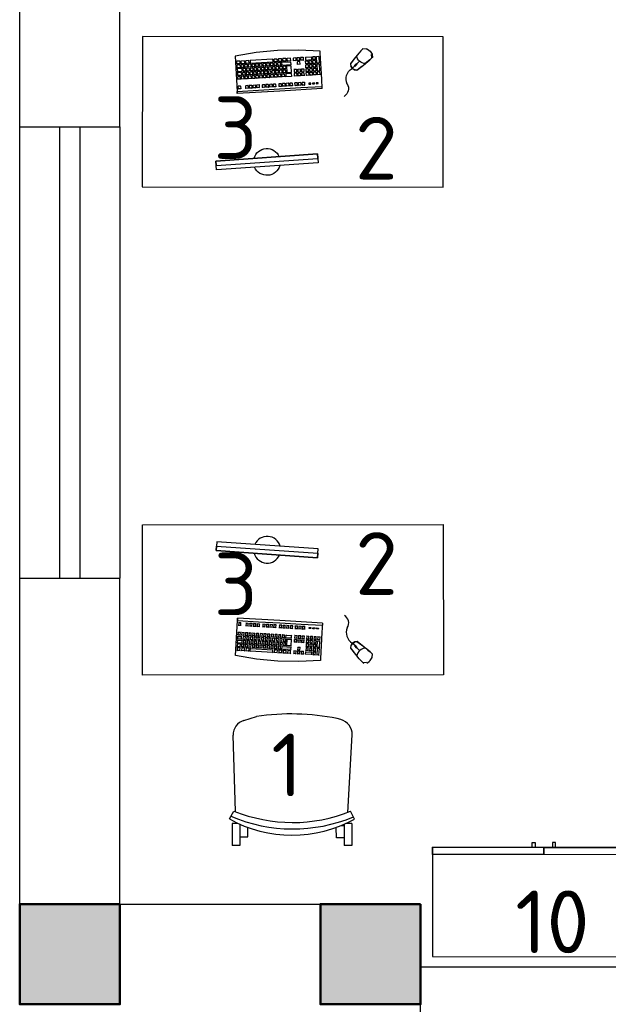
# Model space of a CAD drawing. Header units: millimetres. Extents: x 151654 to 877351, y 70322 to 154322.
# Tile 36 of 173: x 247072 to 249421, y 111138 to 115065. Entities that reach past the tile are written whole.
import ezdxf

# ---------------------------------------------------------------- set-up
doc = ezdxf.new("R2010")
doc.units = ezdxf.units.MM
doc.layers.add('kolonn', color=7, linetype='Continuous')
doc.layers.add('технологич.о', color=152, linetype='Continuous', lineweight=30)
doc.styles.add('GOST', font='isocpeur.ttf')

# ---------------------------------------------------------------- blocks, each defined once
blk = doc.blocks.new('ghsdd')
at = {"ltscale": 50, "true_color": 0x757575}
h = blk.add_hatch(color=8, dxfattribs=at)
h.paths.add_polyline_path([(0, 200), (-200, 200), (-200, 0), (0, 0)])
h.paths.add_polyline_path([(200, 0), (200, 200), (0, 200), (0, 0)])
h.paths.add_polyline_path([(0, 0), (-200, 0), (-200, -200), (0, -200)])
h.paths.add_polyline_path([(0, 0), (0, -200), (200, -200), (200, 0)])
at = {"lineweight": 50, "ltscale": 50}
blk.add_lwpolyline([(200, 200), (200, -200), (-200, -200), (-200, 200), (200, 200)], dxfattribs=at)
blk = doc.blocks.new('клавиатура')
at = {"layer": 'технологич.о', "ltscale": 2}
for p, q in [((-819747.7, 168021.3), (-819733.3, 168105.6)), ((-819733.3, 168105.6), (-819592.6, 168097.4)), ((-819713.5, 168080.8), (-819714.7, 168081.9)), ((-819714.5, 168085.6), (-819713.1, 168087)), ((-819714.1, 168069.2), (-819713.5, 168080.8)), ((-819712.4, 168098.6), (-819713.7, 168099.7)), ((-819702.9, 168080.2), (-819713.5, 168080.8)), ((-819713.1, 168087), (-819712.4, 168098.6)), ((-819713.1, 168087), (-819702.6, 168086.4)), ((-819701.9, 168098), (-819712.4, 168098.6)), ((-819703.6, 168068.6), (-819702.9, 168080.2)), ((-819702.9, 168080.2), (-819701.9, 168080.9)), ((-819702.6, 168086.4), (-819701.9, 168098)), ((-819702.6, 168086.4), (-819701.7, 168085.3)), ((-819701.9, 168098), (-819700.9, 168098.7)), ((-819698.2, 168081.2), (-819699.3, 168082.2)), ((-819699, 168085.1), (-819697.8, 168086)), ((-819698.8, 168072.2), (-819698.2, 168081.2)), ((-819697.1, 168097.7), (-819698.3, 168098.8)), ((-819687.7, 168080.6), (-819698.2, 168081.2)), ((-819697.8, 168086), (-819697.1, 168097.7)), ((-819697.8, 168086), (-819687.3, 168085.4)), ((-819686.6, 168097.1), (-819697.1, 168097.7)), ((-819688.2, 168071.6), (-819687.7, 168080.6)), ((-819687.7, 168080.6), (-819686.8, 168081.2)), ((-819687.3, 168085.4), (-819686.6, 168097.1)), ((-819687.3, 168085.4), (-819686.5, 168084.7)), ((-819686.6, 168097.1), (-819685.7, 168097.7)), ((-819684.5, 168077.9), (-819683.4, 168078.8)), ((-819682.4, 168096.8), (-819683.4, 168097.8)), ((-819683.4, 168078.8), (-819682.4, 168096.8)), ((-819683.4, 168078.8), (-819672.9, 168078.2)), ((-819682.4, 168096.8), (-819671.9, 168096.2)), ((-819671.9, 168096.2), (-819672.9, 168078.2)), ((-819672.9, 168078.2), (-819672.3, 168077.5)), ((-819671.9, 168096.2), (-819671.1, 168096.8)), ((-819668.9, 168080.2), (-819667.9, 168081.1)), ((-819667.9, 168075), (-819668.8, 168075.8)), ((-819667.1, 168095.9), (-819668, 168096.8)), ((-819667.9, 168081.1), (-819667.1, 168095.9)), ((-819667.9, 168081.1), (-819657.4, 168080.5)), ((-819667.1, 168095.9), (-819656.6, 168095.3)), ((-819656.6, 168095.3), (-819657.4, 168080.5)), ((-819657.4, 168080.5), (-819656.8, 168079.9)), ((-819656.6, 168095.3), (-819655.8, 168095.8)), ((-819652, 168080.5), (-819652.9, 168081.3)), ((-819652.7, 168085.2), (-819651.7, 168086)), ((-819652.5, 168071.5), (-819652, 168080.5)), ((-819651.1, 168095), (-819652.1, 168095.9)), ((-819641.5, 168079.9), (-819652, 168080.5)), ((-819651.7, 168086), (-819651.1, 168095)), ((-819651.7, 168086), (-819641.1, 168085.4)), ((-819640.6, 168094.4), (-819651.1, 168095)), ((-819642, 168070.9), (-819641.5, 168079.9)), ((-819641.5, 168079.9), (-819640.8, 168080.4)), ((-819641.1, 168085.4), (-819640.6, 168094.4)), ((-819641.1, 168085.4), (-819640.5, 168084.8)), ((-819640.6, 168094.4), (-819639.9, 168094.9)), ((-819614.5, 168083.2), (-819613.7, 168083.8)), ((-819613.1, 168092.8), (-819613.9, 168093.5)), ((-819613.7, 168083.8), (-819613.1, 168092.8)), ((-819613.7, 168083.8), (-819603.1, 168083.2)), ((-819602.6, 168092.2), (-819613.1, 168092.8)), ((-819603.1, 168083.2), (-819602.6, 168092.2)), ((-819603.1, 168083.2), (-819602.3, 168082.4)), ((-819602.6, 168092.2), (-819601.7, 168092.8)), ((-819592.6, 168097.4), (-819598, 168012.6)), ((-819593.9, 167927.3), (-819584.1, 168096.9)), ((-819584.1, 168096.9), (-819592.6, 168097.4)), ((-819591.9, 168097.4), (-819584.1, 168096.9)), ((-819720.7, 167956.1), (-819715.5, 168046)), ((-819715.5, 168046), (-819716.6, 168047.1)), ((-819716.4, 168050.3), (-819715.2, 168051.6)), ((-819714.5, 168063.2), (-819715.6, 168064.3)), ((-819715.5, 168046), (-819705, 168045.4)), ((-819715.4, 168067.9), (-819714.1, 168069.2)), ((-819715.2, 168051.6), (-819714.5, 168063.2)), ((-819715.2, 168051.6), (-819704.6, 168051)), ((-819704, 168062.6), (-819714.5, 168063.2)), ((-819714.1, 168069.2), (-819703.6, 168068.6)), ((-819705, 168045.4), (-819710.2, 167955.5)), ((-819705, 168045.4), (-819704.1, 168046)), ((-819704.6, 168051), (-819704, 168062.6)), ((-819704.6, 168051), (-819703.9, 168050)), ((-819704, 168062.6), (-819703, 168063.2)), ((-819703.6, 168068.6), (-819702.8, 168067.6)), ((-819700.8, 168037.3), (-819701.7, 168038.2)), ((-819701.5, 168042.2), (-819700.5, 168043.1)), ((-819701.3, 168028.3), (-819700.8, 168037.3)), ((-819699.9, 168052), (-819700.9, 168052.9)), ((-819690.3, 168036.7), (-819700.8, 168037.3)), ((-819700.7, 168056.8), (-819699.6, 168057.6)), ((-819700.5, 168043.1), (-819699.9, 168052)), ((-819700.5, 168043.1), (-819689.9, 168042.5)), ((-819699.1, 168066.6), (-819700.1, 168067.5)), ((-819699.9, 168071.3), (-819698.8, 168072.2)), ((-819689.4, 168051.4), (-819699.9, 168052)), ((-819699.6, 168057.6), (-819699.1, 168066.6)), ((-819699.6, 168057.6), (-819689.1, 168057)), ((-819688.6, 168066), (-819699.1, 168066.6)), ((-819698.8, 168072.2), (-819688.2, 168071.6)), ((-819690.8, 168027.7), (-819690.3, 168036.7)), ((-819690.3, 168036.7), (-819689.5, 168037.2)), ((-819689.9, 168042.5), (-819689.4, 168051.4)), ((-819689.9, 168042.5), (-819689.3, 168041.8)), ((-819689.4, 168051.4), (-819688.7, 168051.9)), ((-819689.1, 168057), (-819688.6, 168066)), ((-819689.1, 168057), (-819688.4, 168056.4)), ((-819688.6, 168066), (-819687.8, 168066.5)), ((-819688.2, 168071.6), (-819687.5, 168070.9)), ((-819685, 168044), (-819685.9, 168044.8)), ((-819685.7, 168048.8), (-819684.7, 168049.6)), ((-819685.5, 168035), (-819685, 168044)), ((-819684.2, 168058.5), (-819685.1, 168059.3)), ((-819674.5, 168043.3), (-819685, 168044)), ((-819684.9, 168063.3), (-819683.9, 168064.2)), ((-819684.7, 168049.6), (-819684.2, 168058.5)), ((-819684.7, 168049.6), (-819674.2, 168048.9)), ((-819683.3, 168073.1), (-819684.3, 168074)), ((-819673.7, 168057.9), (-819684.2, 168058.5)), ((-819683.9, 168064.2), (-819683.3, 168073.1)), ((-819683.9, 168064.2), (-819673.3, 168063.6)), ((-819672.8, 168072.5), (-819683.3, 168073.1)), ((-819675, 168034.4), (-819674.5, 168043.3)), ((-819674.5, 168043.3), (-819673.8, 168043.8)), ((-819674.2, 168048.9), (-819673.7, 168057.9)), ((-819674.2, 168048.9), (-819673.6, 168048.4)), ((-819673.7, 168057.9), (-819673, 168058.4)), ((-819673.3, 168063.6), (-819672.8, 168072.5)), ((-819673.3, 168063.6), (-819672.7, 168062.9)), ((-819672.8, 168072.5), (-819672.1, 168073)), ((-819671, 168036.1), (-819670.1, 168036.8)), ((-819669.5, 168045.8), (-819670.4, 168046.6)), ((-819670.2, 168050.7), (-819669.2, 168051.4)), ((-819670.1, 168036.8), (-819669.5, 168045.8)), ((-819670.1, 168036.8), (-819659.5, 168036.2)), ((-819668.7, 168060.4), (-819669.5, 168061.2)), ((-819659, 168045.2), (-819669.5, 168045.8)), ((-819669.4, 168065.2), (-819668.4, 168066)), ((-819669.2, 168051.4), (-819668.7, 168060.4)), ((-819669.2, 168051.4), (-819658.7, 168050.8)), ((-819658.2, 168059.8), (-819668.7, 168060.4)), ((-819668.4, 168066), (-819667.9, 168075)), ((-819668.4, 168066), (-819657.8, 168065.4)), ((-819657.3, 168074.4), (-819667.9, 168075)), ((-819659.5, 168036.2), (-819659, 168045.2)), ((-819659.5, 168036.2), (-819659, 168035.7)), ((-819659, 168045.2), (-819658.4, 168045.6)), ((-819658.7, 168050.8), (-819658.2, 168059.8)), ((-819658.7, 168050.8), (-819658.1, 168050.2)), ((-819658.2, 168059.8), (-819657.5, 168060.2)), ((-819657.8, 168065.4), (-819657.3, 168074.4)), ((-819657.8, 168065.4), (-819657.3, 168064.8)), ((-819657.3, 168074.4), (-819656.6, 168074.9)), ((-819654.5, 168036.8), (-819655.4, 168037.7)), ((-819655.2, 168041.6), (-819654.2, 168042.4)), ((-819655, 168027.9), (-819654.5, 168036.8)), ((-819653.7, 168051.4), (-819654.6, 168052.2)), ((-819644, 168036.2), (-819654.5, 168036.8)), ((-819654.3, 168056.2), (-819653.3, 168057)), ((-819654.2, 168042.4), (-819653.7, 168051.4)), ((-819654.2, 168042.4), (-819643.7, 168041.8)), ((-819652.8, 168065.9), (-819653.7, 168066.8)), ((-819643.1, 168050.8), (-819653.7, 168051.4)), ((-819653.5, 168070.7), (-819652.5, 168071.5)), ((-819653.3, 168057), (-819652.8, 168065.9)), ((-819653.3, 168057), (-819642.8, 168056.3)), ((-819642.3, 168065.3), (-819652.8, 168065.9)), ((-819652.5, 168071.5), (-819642, 168070.9)), ((-819644.5, 168027.3), (-819644, 168036.2)), ((-819644, 168036.2), (-819643.3, 168036.7)), ((-819643.7, 168041.8), (-819643.1, 168050.8)), ((-819643.7, 168041.8), (-819643.1, 168041.2)), ((-819643.1, 168050.8), (-819642.4, 168051.3)), ((-819642.8, 168056.3), (-819642.3, 168065.3)), ((-819642.8, 168056.3), (-819642.2, 168055.7)), ((-819642.3, 168065.3), (-819641.6, 168065.8)), ((-819642, 168070.9), (-819641.4, 168070.3)), ((-819617.1, 168038.4), (-819616.2, 168039.1)), ((-819615.7, 168048.1), (-819616.5, 168048.8)), ((-819616.2, 168053.6), (-819615.4, 168054.3)), ((-819616.2, 168039.1), (-819615.7, 168048.1)), ((-819616.2, 168039.1), (-819605.7, 168038.5)), ((-819605.2, 168047.5), (-819615.7, 168048.1)), ((-819614.8, 168063.2), (-819615.6, 168064)), ((-819615.4, 168054.3), (-819614.8, 168063.2)), ((-819615.4, 168054.3), (-819604.8, 168053.7)), ((-819604.3, 168062.6), (-819614.8, 168063.2)), ((-819605.7, 168038.5), (-819605.2, 168047.5)), ((-819605.7, 168038.5), (-819604.9, 168037.7)), ((-819605.2, 168047.5), (-819604.3, 168048.1)), ((-819604.8, 168053.7), (-819604.3, 168062.6)), ((-819604.8, 168053.7), (-819604.1, 168052.9)), ((-819604.3, 168062.6), (-819603.4, 168063.3)), ((-819756.1, 167936.7), (-819747.7, 168021.3)), ((-819704, 167998.1), (-819703, 167998.9)), ((-819702.5, 168007.8), (-819703.4, 168008.7)), ((-819703.2, 168012.6), (-819702.2, 168013.4)), ((-819703, 167998.9), (-819702.5, 168007.8)), ((-819703, 167998.9), (-819692.5, 167998.2)), ((-819701.7, 168022.4), (-819702.6, 168023.3)), ((-819692, 168007.2), (-819702.5, 168007.8)), ((-819702.3, 168027.5), (-819701.3, 168028.3)), ((-819702.2, 168013.4), (-819701.7, 168022.4)), ((-819702.2, 168013.4), (-819691.6, 168012.8)), ((-819691.1, 168021.8), (-819701.7, 168022.4)), ((-819701.3, 168028.3), (-819690.8, 168027.7)), ((-819692.5, 167998.2), (-819692, 168007.2)), ((-819692.5, 167998.2), (-819691.9, 167997.6)), ((-819692, 168007.2), (-819691.2, 168007.7)), ((-819691.6, 168012.8), (-819691.1, 168021.8)), ((-819691.6, 168012.8), (-819691, 168012.2)), ((-819691.1, 168021.8), (-819690.4, 168022.3)), ((-819690.8, 168027.7), (-819690.1, 168027.1)), ((-819687.6, 167999.8), (-819688.4, 168000.6)), ((-819688.2, 168004.6), (-819687.3, 168005.3)), ((-819688.1, 167990.8), (-819687.6, 167999.8)), ((-819686.7, 168014.3), (-819687.6, 168015.1)), ((-819677.1, 167999.1), (-819687.6, 167999.8)), ((-819687.4, 168019.5), (-819686.4, 168020.3)), ((-819687.3, 168005.3), (-819686.7, 168014.3)), ((-819687.3, 168005.3), (-819676.7, 168004.7)), ((-819685.9, 168029.2), (-819686.8, 168030)), ((-819676.2, 168013.7), (-819686.7, 168014.3)), ((-819686.5, 168034.2), (-819685.5, 168035)), ((-819686.4, 168020.3), (-819685.9, 168029.2)), ((-819686.4, 168020.3), (-819675.9, 168019.6)), ((-819675.4, 168028.6), (-819685.9, 168029.2)), ((-819685.5, 168035), (-819675, 168034.4)), ((-819677.6, 167990.2), (-819677.1, 167999.1)), ((-819677.1, 167999.1), (-819676.4, 167999.6)), ((-819676.7, 168004.7), (-819676.2, 168013.7)), ((-819676.7, 168004.7), (-819676.2, 168004.2)), ((-819676.2, 168013.7), (-819675.6, 168014.2)), ((-819675.9, 168019.6), (-819675.4, 168028.6)), ((-819675.9, 168019.6), (-819675.3, 168019.1)), ((-819675.4, 168028.6), (-819674.7, 168029.1)), ((-819675, 168034.4), (-819674.4, 168033.8)), ((-819672.1, 168001.6), (-819672.9, 168002.4)), ((-819672.7, 168006.5), (-819671.8, 168007.2)), ((-819672.6, 167992.6), (-819672.1, 168001.6)), ((-819671.3, 168016.2), (-819672.1, 168017)), ((-819661.6, 168001), (-819672.1, 168001.6)), ((-819671.9, 168021.4), (-819670.9, 168022.1)), ((-819671.8, 168007.2), (-819671.3, 168016.2)), ((-819671.8, 168007.2), (-819661.3, 168006.6)), ((-819660.7, 168015.6), (-819671.3, 168016.2)), ((-819670.4, 168031.1), (-819671.2, 168031.9)), ((-819670.9, 168022.1), (-819670.4, 168031.1)), ((-819670.9, 168022.1), (-819660.4, 168021.5)), ((-819659.9, 168030.5), (-819670.4, 168031.1)), ((-819662.1, 167992), (-819661.6, 168001)), ((-819661.6, 168001), (-819661, 168001.4)), ((-819661.3, 168006.6), (-819660.7, 168015.6)), ((-819661.3, 168006.6), (-819660.7, 168006)), ((-819660.7, 168015.6), (-819660.1, 168016)), ((-819660.4, 168021.5), (-819659.9, 168030.5)), ((-819660.4, 168021.5), (-819659.8, 168020.9)), ((-819659.9, 168030.5), (-819659.2, 168030.9)), ((-819657.7, 167997.5), (-819656.7, 167998.3)), ((-819656.2, 168007.2), (-819657.1, 168008.1)), ((-819656.9, 168012.5), (-819655.9, 168013.3)), ((-819656.7, 167998.3), (-819656.2, 168007.2)), ((-819656.7, 167998.3), (-819646.2, 167997.6)), ((-819655.4, 168022.3), (-819656.3, 168023.1)), ((-819645.7, 168006.6), (-819656.2, 168007.2)), ((-819656, 168027.1), (-819655, 168027.9)), ((-819655.9, 168013.3), (-819655.4, 168022.3)), ((-819655.9, 168013.3), (-819645.3, 168012.7)), ((-819644.8, 168021.7), (-819655.4, 168022.3)), ((-819655, 168027.9), (-819644.5, 168027.3)), ((-819646.2, 167997.6), (-819645.7, 168006.6)), ((-819646.2, 167997.6), (-819645.6, 167997.1)), ((-819645.7, 168006.6), (-819645, 168007.1)), ((-819645.3, 168012.7), (-819644.8, 168021.7)), ((-819645.3, 168012.7), (-819644.8, 168012.1)), ((-819644.8, 168021.7), (-819644.1, 168022.2)), ((-819644.5, 168027.3), (-819643.9, 168026.6)), ((-819618.7, 167996.3), (-819619.5, 167997)), ((-819618.8, 168008.7), (-819618, 168009.4)), ((-819617.4, 168018.4), (-819618.2, 168019.1)), ((-819618, 168023.7), (-819617.1, 168024.3)), ((-819618, 168009.4), (-819617.4, 168018.4)), ((-819618, 168009.4), (-819607.4, 168008.8)), ((-819616.6, 168033.3), (-819617.4, 168034)), ((-819606.9, 168017.8), (-819617.4, 168018.4)), ((-819617.1, 168024.3), (-819616.6, 168033.3)), ((-819617.1, 168024.3), (-819606.6, 168023.7)), ((-819606.1, 168032.7), (-819616.6, 168033.3)), ((-819607.4, 168008.8), (-819606.9, 168017.8)), ((-819607.4, 168008.8), (-819606.7, 168008)), ((-819606.9, 168017.8), (-819606, 168018.4)), ((-819606.6, 168023.7), (-819606.1, 168032.7)), ((-819606.6, 168023.7), (-819605.8, 168022.9)), ((-819606.1, 168032.7), (-819605.1, 168033.3)), ((-819598, 168012.6), (-819602.5, 167927.8)), ((-819705, 167964.2), (-819705.9, 167965)), ((-819705.7, 167969), (-819704.7, 167969.8)), ((-819705.5, 167955.2), (-819705, 167964.2)), ((-819704.2, 167978.7), (-819705.1, 167979.6)), ((-819694.5, 167963.6), (-819705, 167964.2)), ((-819704.9, 167983.5), (-819703.9, 167984.3)), ((-819704.7, 167969.8), (-819704.2, 167978.7)), ((-819704.7, 167969.8), (-819694.2, 167969.2)), ((-819703.3, 167993.3), (-819704.3, 167994.1)), ((-819693.7, 167978.1), (-819704.2, 167978.7)), ((-819703.9, 167984.3), (-819703.3, 167993.3)), ((-819703.9, 167984.3), (-819693.3, 167983.7)), ((-819692.8, 167992.7), (-819703.3, 167993.3)), ((-819695, 167954.6), (-819694.5, 167963.6)), ((-819694.5, 167963.6), (-819693.8, 167964)), ((-819694.2, 167969.2), (-819693.7, 167978.1)), ((-819694.2, 167969.2), (-819693.6, 167968.6)), ((-819693.7, 167978.1), (-819693, 167978.6)), ((-819693.3, 167983.7), (-819692.8, 167992.7)), ((-819693.3, 167983.7), (-819692.7, 167983.1)), ((-819692.8, 167992.7), (-819692.1, 167993.1)), ((-819690.7, 167961), (-819689.8, 167961.7)), ((-819689.3, 167970.7), (-819690.1, 167971.4)), ((-819689.9, 167975.5), (-819689, 167976.2)), ((-819689.8, 167961.7), (-819689.3, 167970.7)), ((-819689.8, 167961.7), (-819679.3, 167961.1)), ((-819688.4, 167985.2), (-819689.3, 167986)), ((-819678.7, 167970.1), (-819689.3, 167970.7)), ((-819689, 167990), (-819688.1, 167990.8)), ((-819689, 167976.2), (-819688.4, 167985.2)), ((-819689, 167976.2), (-819678.4, 167975.6)), ((-819677.9, 167984.6), (-819688.4, 167985.2)), ((-819688.1, 167990.8), (-819677.6, 167990.2)), ((-819679.3, 167961.1), (-819678.7, 167970.1)), ((-819679.3, 167961.1), (-819678.7, 167960.5)), ((-819678.7, 167970.1), (-819678.1, 167970.5)), ((-819678.4, 167975.6), (-819677.9, 167984.6)), ((-819678.4, 167975.6), (-819677.9, 167975.1)), ((-819677.9, 167984.6), (-819677.3, 167985)), ((-819677.6, 167990.2), (-819677, 167989.6)), ((-819674.6, 167958), (-819675.4, 167958.7)), ((-819675.2, 167962.8), (-819674.3, 167963.6)), ((-819675.2, 167949), (-819674.6, 167958)), ((-819673.8, 167972.5), (-819674.6, 167973.3)), ((-819664.1, 167957.3), (-819674.6, 167958)), ((-819674.4, 167977.4), (-819673.5, 167978.1)), ((-819674.3, 167963.6), (-819673.8, 167972.5)), ((-819674.3, 167963.6), (-819663.8, 167962.9)), ((-819672.9, 167987), (-819673.8, 167987.8)), ((-819663.3, 167971.9), (-819673.8, 167972.5)), ((-819673.5, 167991.9), (-819672.6, 167992.6)), ((-819673.5, 167978.1), (-819672.9, 167987)), ((-819673.5, 167978.1), (-819662.9, 167977.5)), ((-819662.4, 167986.4), (-819672.9, 167987)), ((-819672.6, 167992.6), (-819662.1, 167992)), ((-819664.1, 167957.3), (-819663.5, 167957.8)), ((-819663.8, 167962.9), (-819663.3, 167971.9)), ((-819663.8, 167962.9), (-819663.3, 167962.4)), ((-819663.3, 167971.9), (-819662.7, 167972.3)), ((-819662.9, 167977.5), (-819662.4, 167986.4)), ((-819662.9, 167977.5), (-819662.4, 167976.9)), ((-819662.4, 167986.4), (-819661.8, 167986.9)), ((-819662.1, 167992), (-819661.6, 167991.5)), ((-819658.8, 167962.6), (-819659.7, 167963.5)), ((-819659.4, 167967.9), (-819658.5, 167968.7)), ((-819659.3, 167953.7), (-819658.8, 167962.6)), ((-819657.9, 167977.7), (-819658.8, 167978.5)), ((-819648.3, 167962), (-819658.8, 167962.6)), ((-819658.6, 167983), (-819657.6, 167983.8)), ((-819658.5, 167968.7), (-819657.9, 167977.7)), ((-819658.5, 167968.7), (-819647.9, 167968.1)), ((-819657.1, 167992.7), (-819657.9, 167993.5)), ((-819647.4, 167977), (-819657.9, 167977.7)), ((-819657.6, 167983.8), (-819657.1, 167992.7)), ((-819657.6, 167983.8), (-819647.1, 167983.1)), ((-819646.5, 167992.1), (-819657.1, 167992.7)), ((-819648.8, 167953.1), (-819648.3, 167962)), ((-819648.3, 167962), (-819647.6, 167962.5)), ((-819647.9, 167968.1), (-819647.4, 167977)), ((-819647.9, 167968.1), (-819647.4, 167967.5)), ((-819647.4, 167977), (-819646.7, 167977.5)), ((-819647.1, 167983.1), (-819646.5, 167992.1)), ((-819647.1, 167983.1), (-819646.5, 167982.6)), ((-819646.5, 167992.1), (-819645.9, 167992.6)), ((-819621.8, 167957.7), (-819620.9, 167958.3)), ((-819620.4, 167967.3), (-819621.2, 167968)), ((-819620.9, 167972.2), (-819620.1, 167972.9)), ((-819620.9, 167958.3), (-819620.4, 167967.3)), ((-819620.9, 167958.3), (-819610.4, 167957.7)), ((-819609.9, 167966.7), (-819620.4, 167967.3)), ((-819619.6, 167981.8), (-819620.3, 167982.6)), ((-819620.1, 167986.6), (-819619.2, 167987.3)), ((-819620.1, 167972.9), (-819619.6, 167981.8)), ((-819620.1, 167972.9), (-819609.6, 167972.2)), ((-819609, 167981.2), (-819619.6, 167981.8)), ((-819619.2, 167987.3), (-819618.7, 167996.3)), ((-819619.2, 167987.3), (-819608.7, 167986.7)), ((-819608.2, 167995.7), (-819618.7, 167996.3)), ((-819610.4, 167957.7), (-819609.9, 167966.7)), ((-819610.4, 167957.7), (-819609.6, 167956.9)), ((-819609.9, 167966.7), (-819609, 167967.3)), ((-819609.6, 167972.2), (-819609, 167981.2)), ((-819609.6, 167972.2), (-819608.8, 167971.5)), ((-819609, 167981.2), (-819608.1, 167981.8)), ((-819608.7, 167986.7), (-819608.2, 167995.7)), ((-819608.7, 167986.7), (-819607.9, 167985.9)), ((-819608.2, 167995.7), (-819607.3, 167996.3)), ((-819757.4, 167851.6), (-819756.1, 167936.7)), ((-819723.9, 167919.5), (-819722.8, 167920.7)), ((-819722.1, 167932.3), (-819723.1, 167933.2)), ((-819722.8, 167937.4), (-819721.7, 167938.5)), ((-819722.8, 167920.7), (-819722.1, 167932.3)), ((-819722.8, 167920.7), (-819712.2, 167920.1)), ((-819721, 167950.1), (-819722.1, 167951)), ((-819711.6, 167931.6), (-819722.1, 167932.3)), ((-819721.8, 167954.9), (-819720.7, 167956.1)), ((-819721.7, 167938.5), (-819721, 167950.1)), ((-819721.7, 167938.5), (-819711.2, 167937.9)), ((-819710.5, 167949.5), (-819721, 167950.1)), ((-819720.7, 167956.1), (-819710.2, 167955.5)), ((-819712.2, 167920.1), (-819711.6, 167931.6)), ((-819712.2, 167920.1), (-819711.5, 167919.2)), ((-819711.6, 167931.6), (-819710.7, 167932.2)), ((-819711.2, 167937.9), (-819710.5, 167949.5)), ((-819711.2, 167937.9), (-819710.5, 167937)), ((-819710.5, 167949.5), (-819709.7, 167950.1)), ((-819710.2, 167955.5), (-819709.5, 167954.6)), ((-819709.7, 167884), (-819707.6, 167919.8)), ((-819707.6, 167919.8), (-819708.5, 167920.7)), ((-819708.2, 167924.8), (-819707.3, 167925.6)), ((-819706.7, 167934.6), (-819707.6, 167935.4)), ((-819707.6, 167919.8), (-819697.1, 167919.2)), ((-819707.4, 167939.6), (-819706.4, 167940.3)), ((-819707.3, 167925.6), (-819706.7, 167934.6)), ((-819707.3, 167925.6), (-819696.7, 167925)), ((-819705.9, 167949.3), (-819706.8, 167950.1)), ((-819696.2, 167934), (-819706.7, 167934.6)), ((-819706.5, 167954.4), (-819705.5, 167955.2)), ((-819706.4, 167940.3), (-819705.9, 167949.3)), ((-819706.4, 167940.3), (-819695.9, 167939.7)), ((-819695.4, 167948.7), (-819705.9, 167949.3)), ((-819705.5, 167955.2), (-819695, 167954.6)), ((-819697.1, 167919.2), (-819699.2, 167883.4)), ((-819697.1, 167919.2), (-819696.4, 167919.7)), ((-819696.7, 167925), (-819696.2, 167934)), ((-819696.7, 167925), (-819696.1, 167924.4)), ((-819696.2, 167934), (-819695.5, 167934.4)), ((-819695.9, 167939.7), (-819695.4, 167948.7)), ((-819695.9, 167939.7), (-819695.3, 167939.1)), ((-819695.4, 167948.7), (-819694.7, 167949.2)), ((-819695, 167954.6), (-819694.4, 167954)), ((-819691.8, 167927.2), (-819692.6, 167928)), ((-819692.4, 167931.5), (-819691.5, 167932.3)), ((-819692.3, 167918.2), (-819691.8, 167927.2)), ((-819691, 167941.2), (-819691.8, 167942)), ((-819681.3, 167926.6), (-819691.8, 167927.2)), ((-819691.6, 167946.4), (-819690.6, 167947.1)), ((-819691.5, 167932.3), (-819691, 167941.2)), ((-819691.5, 167932.3), (-819681, 167931.7)), ((-819680.5, 167940.6), (-819691, 167941.2)), ((-819690.1, 167956.1), (-819690.9, 167956.9)), ((-819690.6, 167947.1), (-819690.1, 167956.1)), ((-819690.6, 167947.1), (-819680.1, 167946.5)), ((-819679.6, 167955.5), (-819690.1, 167956.1)), ((-819681.8, 167917.6), (-819681.3, 167926.6)), ((-819681.3, 167926.6), (-819680.6, 167927)), ((-819681, 167931.7), (-819680.5, 167940.6)), ((-819681, 167931.7), (-819680.4, 167931.1)), ((-819680.5, 167940.6), (-819679.8, 167941.1)), ((-819680.1, 167946.5), (-819679.6, 167955.5)), ((-819680.1, 167946.5), (-819679.6, 167946)), ((-819679.6, 167955.5), (-819679, 167955.9)), ((-819677.8, 167918.7), (-819676.9, 167919.4)), ((-819676.3, 167928.4), (-819677.2, 167929.1)), ((-819676.9, 167933.4), (-819676, 167934.1)), ((-819676.9, 167919.4), (-819676.3, 167928.4)), ((-819676.9, 167919.4), (-819666.3, 167918.8)), ((-819675.5, 167943.1), (-819676.3, 167943.9)), ((-819665.8, 167927.7), (-819676.3, 167928.4)), ((-819676.1, 167948.3), (-819675.2, 167949)), ((-819676, 167934.1), (-819675.5, 167943.1)), ((-819676, 167934.1), (-819665.5, 167933.5)), ((-819665, 167942.5), (-819675.5, 167943.1)), ((-819675.2, 167949), (-819664.6, 167948.4)), ((-819666.3, 167918.8), (-819665.8, 167927.7)), ((-819666.3, 167918.8), (-819665.8, 167918.2)), ((-819665.8, 167927.7), (-819665.2, 167928.2)), ((-819665.5, 167933.5), (-819665, 167942.5)), ((-819665.5, 167933.5), (-819665, 167933)), ((-819665, 167942.5), (-819664.4, 167942.9)), ((-819664.6, 167948.4), (-819664.1, 167957.3)), ((-819664.6, 167948.4), (-819664.1, 167947.8)), ((-819661.4, 167918.5), (-819662.3, 167919.4)), ((-819662, 167923.3), (-819661, 167924.1)), ((-819661.9, 167909.6), (-819661.4, 167918.5)), ((-819660.5, 167933.1), (-819661.4, 167933.9)), ((-819650.8, 167917.9), (-819661.4, 167918.5)), ((-819661.2, 167938), (-819660.2, 167938.8)), ((-819661, 167924.1), (-819660.5, 167933.1)), ((-819661, 167924.1), (-819650.5, 167923.5)), ((-819659.7, 167947.8), (-819660.5, 167948.6)), ((-819650, 167932.5), (-819660.5, 167933.1)), ((-819660.3, 167952.9), (-819659.3, 167953.7)), ((-819660.2, 167938.8), (-819659.7, 167947.8)), ((-819660.2, 167938.8), (-819649.7, 167938.2)), ((-819649.1, 167947.1), (-819659.7, 167947.8)), ((-819659.3, 167953.7), (-819648.8, 167953.1)), ((-819650.8, 167917.9), (-819650.2, 167918.4)), ((-819650.5, 167923.5), (-819650, 167932.5)), ((-819650.5, 167923.5), (-819649.9, 167922.9)), ((-819650, 167932.5), (-819649.3, 167932.9)), ((-819649.7, 167938.2), (-819649.1, 167947.1)), ((-819649.7, 167938.2), (-819649.1, 167937.6)), ((-819649.1, 167947.1), (-819648.5, 167947.6)), ((-819648.8, 167953.1), (-819648.2, 167952.5)), ((-819623.9, 167920.5), (-819623.1, 167921.2)), ((-819622.6, 167930.2), (-819623.3, 167930.9)), ((-819623.1, 167921.2), (-819622.6, 167930.2)), ((-819623.1, 167921.2), (-819612.5, 167920.6)), ((-819622.6, 167943), (-819621.8, 167943.7)), ((-819612, 167929.6), (-819622.6, 167930.2)), ((-819621.3, 167952.7), (-819622, 167953.4)), ((-819621.8, 167943.7), (-819621.3, 167952.7)), ((-819621.8, 167943.7), (-819611.2, 167943.1)), ((-819610.7, 167952.1), (-819621.3, 167952.7)), ((-819612.5, 167920.6), (-819612, 167929.6)), ((-819612.5, 167920.6), (-819611.8, 167919.8)), ((-819612, 167929.6), (-819611.1, 167930.2)), ((-819611.2, 167943.1), (-819610.7, 167952.1)), ((-819611.2, 167943.1), (-819610.5, 167942.3)), ((-819610.7, 167952.1), (-819609.8, 167952.7)), ((-819602.5, 167927.8), (-819607.8, 167843)), ((-819603.7, 167757.6), (-819593.9, 167927.3)), ((-819726, 167884.4), (-819724.8, 167885.6)), ((-819724.1, 167897.2), (-819725.2, 167898.2)), ((-819724.9, 167902), (-819723.8, 167903.1)), ((-819724.8, 167885.6), (-819724.1, 167897.2)), ((-819724.8, 167885.6), (-819714.3, 167885)), ((-819723.1, 167914.7), (-819724.1, 167915.7)), ((-819713.6, 167896.6), (-819724.1, 167897.2)), ((-819723.8, 167903.1), (-819723.1, 167914.7)), ((-819723.8, 167903.1), (-819713.2, 167902.5)), ((-819712.6, 167914.1), (-819723.1, 167914.7)), ((-819714.3, 167885), (-819713.6, 167896.6)), ((-819714.3, 167885), (-819713.5, 167884.1)), ((-819713.6, 167896.6), (-819712.7, 167897.2)), ((-819713.2, 167902.5), (-819712.6, 167914.1)), ((-819713.2, 167902.5), (-819712.5, 167901.6)), ((-819712.6, 167914.1), (-819711.7, 167914.7)), ((-819710.7, 167883.3), (-819709.7, 167884)), ((-819709.7, 167884), (-819699.2, 167883.4)), ((-819699.2, 167883.4), (-819698.5, 167882.8)), ((-819696, 167882.3), (-819694.8, 167883.2)), ((-819694, 167900.1), (-819694.9, 167901.1)), ((-819694.8, 167883.2), (-819694, 167900.1)), ((-819694.8, 167883.2), (-819668.5, 167881.6)), ((-819694.3, 167903.5), (-819693.3, 167904.3)), ((-819694, 167900.1), (-819667.5, 167898.6)), ((-819692.8, 167913.3), (-819693.7, 167914.1)), ((-819693.3, 167904.3), (-819692.8, 167913.3)), ((-819693.3, 167904.3), (-819682.8, 167903.7)), ((-819693.2, 167917.5), (-819692.3, 167918.2)), ((-819682.3, 167912.7), (-819692.8, 167913.3)), ((-819692.3, 167918.2), (-819681.8, 167917.6)), ((-819682.8, 167903.7), (-819682.3, 167912.7)), ((-819682.8, 167903.7), (-819682.2, 167903.1)), ((-819682.3, 167912.7), (-819681.6, 167913.2)), ((-819681.8, 167917.6), (-819681.2, 167917)), ((-819678.7, 167903.8), (-819677.7, 167904.5)), ((-819677.2, 167913.5), (-819678, 167914.3)), ((-819677.7, 167904.5), (-819677.2, 167913.5)), ((-819677.7, 167904.5), (-819667.2, 167903.9)), ((-819666.7, 167912.9), (-819677.2, 167913.5)), ((-819667.5, 167898.6), (-819668.5, 167881.6)), ((-819668.5, 167881.6), (-819668.1, 167881.3)), ((-819667.5, 167898.6), (-819667, 167898.9)), ((-819667.2, 167903.9), (-819666.7, 167912.9)), ((-819667.2, 167903.9), (-819666.7, 167903.4)), ((-819666.7, 167912.9), (-819666.1, 167913.3)), ((-819664.5, 167880.8), (-819663.5, 167881.4)), ((-819663.5, 167881.4), (-819662.2, 167903.7)), ((-819663.5, 167881.4), (-819653, 167880.8)), ((-819662.2, 167903.7), (-819663.1, 167904.5)), ((-819662.9, 167908.8), (-819661.9, 167909.6)), ((-819662.2, 167903.7), (-819651.7, 167903)), ((-819661.9, 167909.6), (-819651.4, 167909)), ((-819651.7, 167903), (-819653, 167880.8)), ((-819653, 167880.8), (-819652.4, 167880.3)), ((-819651.7, 167903), (-819651, 167903.5)), ((-819651.4, 167909), (-819650.8, 167917.9)), ((-819651.4, 167909), (-819650.8, 167908.4)), ((-819625.1, 167886.2), (-819625.9, 167886.9)), ((-819625.6, 167891.4), (-819624.8, 167892.1)), ((-819625.6, 167877.2), (-819625.1, 167886.2)), ((-819614.6, 167885.6), (-819625.1, 167886.2)), ((-819624.2, 167901.1), (-819625, 167901.8)), ((-819624.8, 167906.1), (-819623.9, 167906.8)), ((-819624.8, 167892.1), (-819624.2, 167901.1)), ((-819624.8, 167892.1), (-819614.2, 167891.5)), ((-819623.4, 167915.7), (-819624.2, 167916.5)), ((-819613.7, 167900.5), (-819624.2, 167901.1)), ((-819623.9, 167906.8), (-819623.4, 167915.7)), ((-819623.9, 167906.8), (-819613.4, 167906.1)), ((-819612.9, 167915.1), (-819623.4, 167915.7)), ((-819615.1, 167876.6), (-819614.6, 167885.6)), ((-819614.6, 167885.6), (-819613.7, 167886.2)), ((-819614.2, 167891.5), (-819613.7, 167900.5)), ((-819614.2, 167891.5), (-819613.5, 167890.7)), ((-819613.7, 167900.5), (-819612.8, 167901.1)), ((-819613.4, 167906.1), (-819612.9, 167915.1)), ((-819613.4, 167906.1), (-819612.6, 167905.4)), ((-819612.9, 167915.1), (-819612, 167915.7)), ((-819753, 167766.3), (-819757.4, 167851.6)), ((-819727.2, 167843.2), (-819728.3, 167844.2)), ((-819728, 167848.1), (-819726.9, 167849)), ((-819727.8, 167834.2), (-819727.2, 167843.2)), ((-819726.4, 167857.9), (-819727.4, 167858.9)), ((-819727.2, 167862.7), (-819726.1, 167863.6)), ((-819716.7, 167842.6), (-819727.2, 167843.2)), ((-819726.9, 167849), (-819726.4, 167857.9)), ((-819726.9, 167849), (-819716.4, 167848.4)), ((-819725.5, 167872.6), (-819726.6, 167873.5)), ((-819715.9, 167857.3), (-819726.4, 167857.9)), ((-819726.1, 167863.6), (-819725.5, 167872.6)), ((-819726.1, 167863.6), (-819715.5, 167863)), ((-819715, 167871.9), (-819725.5, 167872.6)), ((-819717.2, 167833.6), (-819716.7, 167842.6)), ((-819716.7, 167842.6), (-819715.9, 167843.2)), ((-819716.4, 167848.4), (-819715.9, 167857.3)), ((-819716.4, 167848.4), (-819715.7, 167847.6)), ((-819715.9, 167857.3), (-819715, 167857.9)), ((-819715.5, 167863), (-819715, 167871.9)), ((-819715.5, 167863), (-819714.8, 167862.3)), ((-819715, 167871.9), (-819714.2, 167872.5)), ((-819712.6, 167847.3), (-819711.6, 167848.1)), ((-819711.1, 167857.1), (-819712, 167857.9)), ((-819711.6, 167848.1), (-819711.1, 167857.1)), ((-819711.6, 167848.1), (-819701.1, 167847.5)), ((-819700.5, 167856.4), (-819711.1, 167857.1)), ((-819701.1, 167847.5), (-819700.5, 167856.4)), ((-819701.1, 167847.5), (-819700.4, 167846.8)), ((-819700.5, 167856.4), (-819699.8, 167857)), ((-819681.3, 167840.5), (-819682, 167841.2)), ((-819681.8, 167831.6), (-819681.3, 167840.5)), ((-819681.7, 167845.7), (-819680.9, 167846.3)), ((-819681.3, 167840.5), (-819670.7, 167839.9)), ((-819680.4, 167855.3), (-819681.1, 167855.9)), ((-819680.9, 167846.3), (-819680.4, 167855.3)), ((-819680.9, 167846.3), (-819670.4, 167845.7)), ((-819680.8, 167860.3), (-819680.1, 167860.9)), ((-819680.4, 167855.3), (-819669.9, 167854.7)), ((-819679.6, 167869.9), (-819680.2, 167870.5)), ((-819680.1, 167860.9), (-819679.6, 167869.9)), ((-819680.1, 167860.9), (-819669.6, 167860.3)), ((-819679.6, 167869.9), (-819669, 167869.3)), ((-819670.7, 167839.9), (-819671.3, 167830.9)), ((-819670.7, 167839.9), (-819670.3, 167840.2)), ((-819669.9, 167854.7), (-819670.4, 167845.7)), ((-819670.4, 167845.7), (-819670, 167845.3)), ((-819669.9, 167854.7), (-819669.4, 167855)), ((-819669, 167869.3), (-819669.6, 167860.3)), ((-819669.6, 167860.3), (-819669.2, 167859.9)), ((-819669, 167869.3), (-819668.6, 167869.6)), ((-819665.9, 167839.6), (-819666.9, 167840.5)), ((-819666.6, 167844.6), (-819665.6, 167845.4)), ((-819665.1, 167854.4), (-819666, 167855.2)), ((-819665.7, 167859.2), (-819664.8, 167860)), ((-819665.6, 167845.4), (-819665.1, 167854.4)), ((-819665.6, 167845.4), (-819655.1, 167844.8)), ((-819664.2, 167869), (-819665.1, 167869.8)), ((-819654.6, 167853.8), (-819665.1, 167854.4)), ((-819664.8, 167860), (-819664.2, 167869)), ((-819664.8, 167860), (-819654.2, 167859.4)), ((-819653.7, 167868.4), (-819664.2, 167869)), ((-819655.1, 167844.8), (-819654.6, 167853.8)), ((-819655.1, 167844.8), (-819654.5, 167844.2)), ((-819654.6, 167853.8), (-819653.9, 167854.3)), ((-819654.2, 167859.4), (-819653.7, 167868.4)), ((-819654.2, 167859.4), (-819653.6, 167858.8)), ((-819653.7, 167868.4), (-819653, 167868.9)), ((-819628.5, 167842.5), (-819627.6, 167843.2)), ((-819627.1, 167852.2), (-819627.9, 167852.9)), ((-819627.6, 167857.1), (-819626.7, 167857.8)), ((-819627.6, 167843.2), (-819627.1, 167852.2)), ((-819627.6, 167843.2), (-819617.1, 167842.6)), ((-819616.6, 167851.6), (-819627.1, 167852.2)), ((-819626.2, 167866.8), (-819627, 167867.5)), ((-819626.7, 167857.8), (-819626.2, 167866.8)), ((-819626.7, 167857.8), (-819616.2, 167857.2)), ((-819626.5, 167876.5), (-819625.6, 167877.2)), ((-819615.7, 167866.2), (-819626.2, 167866.8)), ((-819625.6, 167877.2), (-819615.1, 167876.6)), ((-819617.1, 167842.6), (-819616.6, 167851.6)), ((-819617.1, 167842.6), (-819616.3, 167841.8)), ((-819616.6, 167851.6), (-819615.6, 167852.2)), ((-819616.2, 167857.2), (-819615.7, 167866.2)), ((-819616.2, 167857.2), (-819615.4, 167856.4)), ((-819615.7, 167866.2), (-819614.8, 167866.8)), ((-819615.1, 167876.6), (-819614.3, 167875.8)), ((-819607.8, 167843), (-819612.3, 167758.1)), ((-819731, 167800), (-819729.7, 167800.9)), ((-819729.7, 167800.9), (-819728.3, 167825)), ((-819729.7, 167800.9), (-819719.2, 167800.3)), ((-819728.3, 167825), (-819729.4, 167826)), ((-819728.9, 167833.3), (-819727.8, 167834.2)), ((-819728.3, 167825), (-819717.8, 167824.3)), ((-819727.8, 167834.2), (-819717.2, 167833.6)), ((-819717.8, 167824.3), (-819719.2, 167800.3)), ((-819717.8, 167824.3), (-819716.8, 167825)), ((-819717.2, 167833.6), (-819716.5, 167832.9)), ((-819715.6, 167799.5), (-819714.3, 167800.5)), ((-819713.8, 167809.5), (-819714.9, 167810.5)), ((-819714.7, 167814.1), (-819713.5, 167815.1)), ((-819714.3, 167800.5), (-819713.8, 167809.5)), ((-819714.3, 167800.5), (-819703.8, 167799.9)), ((-819713, 167824.1), (-819714, 167825.1)), ((-819703.3, 167808.8), (-819713.8, 167809.5)), ((-819713.5, 167815.1), (-819713, 167824.1)), ((-819713.5, 167815.1), (-819703, 167814.5)), ((-819702.5, 167823.5), (-819713, 167824.1)), ((-819703.8, 167799.9), (-819703.3, 167808.8)), ((-819703.3, 167808.8), (-819702.4, 167809.5)), ((-819703, 167814.5), (-819702.5, 167823.5)), ((-819703, 167814.5), (-819702.2, 167813.7)), ((-819702.5, 167823.5), (-819701.6, 167824.1)), ((-819698.5, 167808.6), (-819699.5, 167809.5)), ((-819699.3, 167813.3), (-819698.2, 167814.2)), ((-819699, 167799.6), (-819698.5, 167808.6)), ((-819697.6, 167823.2), (-819698.6, 167824.1)), ((-819688, 167808), (-819698.5, 167808.6)), ((-819698.2, 167814.2), (-819697.6, 167823.2)), ((-819698.2, 167814.2), (-819687.6, 167813.6)), ((-819687.1, 167822.6), (-819697.6, 167823.2)), ((-819688.5, 167799), (-819688, 167808)), ((-819688, 167808), (-819687.2, 167808.5)), ((-819687.6, 167813.6), (-819687.1, 167822.6)), ((-819687.6, 167813.6), (-819687, 167812.9)), ((-819687.1, 167822.6), (-819686.3, 167823.1)), ((-819683.2, 167807.7), (-819684.1, 167808.5)), ((-819683.9, 167812.5), (-819682.8, 167813.3)), ((-819683.7, 167798.7), (-819683.2, 167807.7)), ((-819682.3, 167822.3), (-819683.2, 167823.1)), ((-819672.6, 167807.1), (-819683.2, 167807.7)), ((-819682.8, 167813.3), (-819682.3, 167822.3)), ((-819682.8, 167813.3), (-819672.3, 167812.7)), ((-819682.6, 167830.9), (-819681.8, 167831.6)), ((-819671.8, 167821.7), (-819682.3, 167822.3)), ((-819681.8, 167831.6), (-819671.3, 167830.9)), ((-819673.2, 167798.1), (-819672.6, 167807.1)), ((-819672.6, 167807.1), (-819671.9, 167807.6)), ((-819672.3, 167812.7), (-819671.8, 167821.7)), ((-819672.3, 167812.7), (-819671.7, 167812.1)), ((-819671.8, 167821.7), (-819671.1, 167822.2)), ((-819671.3, 167830.9), (-819670.8, 167830.5)), ((-819667.8, 167806.8), (-819668.8, 167807.7)), ((-819668.6, 167811.6), (-819667.5, 167812.4)), ((-819668.4, 167797.8), (-819667.8, 167806.8)), ((-819667, 167821.4), (-819668, 167822.3)), ((-819657.3, 167806.2), (-819667.8, 167806.8)), ((-819667.5, 167829.8), (-819666.5, 167830.7)), ((-819667.5, 167812.4), (-819667, 167821.4)), ((-819667.5, 167812.4), (-819657, 167811.8)), ((-819656.5, 167820.8), (-819667, 167821.4)), ((-819666.5, 167830.7), (-819665.9, 167839.6)), ((-819666.5, 167830.7), (-819655.9, 167830.1)), ((-819655.4, 167839), (-819665.9, 167839.6)), ((-819657.8, 167797.2), (-819657.3, 167806.2)), ((-819657.3, 167806.2), (-819656.6, 167806.7)), ((-819657, 167811.8), (-819656.5, 167820.8)), ((-819657, 167811.8), (-819656.4, 167811.2)), ((-819656.5, 167820.8), (-819655.7, 167821.3)), ((-819655.9, 167830.1), (-819655.4, 167839)), ((-819655.9, 167830.1), (-819655.3, 167829.4)), ((-819655.4, 167839), (-819654.7, 167839.5)), ((-819629.3, 167827.9), (-819628.4, 167828.6)), ((-819627.9, 167837.5), (-819628.7, 167838.3)), ((-819628.4, 167828.6), (-819627.9, 167837.5)), ((-819628.4, 167828.6), (-819617.9, 167828)), ((-819617.4, 167836.9), (-819627.9, 167837.5)), ((-819625.7, 167803.8), (-819625.3, 167811.1)), ((-819622, 167803.6), (-819625.7, 167803.8)), ((-819625.3, 167811.1), (-819621.5, 167810.9)), ((-819621.5, 167810.9), (-819622, 167803.6)), ((-819617.9, 167828), (-819617.4, 167836.9)), ((-819617.9, 167828), (-819617.1, 167827.2)), ((-819617.4, 167836.9), (-819616.5, 167837.6)), ((-819744.6, 167765.8), (-819753, 167766.3)), ((-819641.7, 167759.8), (-819744.6, 167765.8)), ((-819733, 167770.5), (-819731.4, 167771.8)), ((-819730.9, 167780.7), (-819732.3, 167782.1)), ((-819731.9, 167785.5), (-819730.5, 167786.6)), ((-819731.4, 167771.8), (-819730.9, 167780.7)), ((-819731.4, 167771.8), (-819705.7, 167770.3)), ((-819730, 167795.6), (-819731.2, 167796.7)), ((-819705.2, 167779.2), (-819730.9, 167780.7)), ((-819730.5, 167786.6), (-819730, 167795.6)), ((-819730.5, 167786.6), (-819720, 167786)), ((-819719.5, 167795), (-819730, 167795.6)), ((-819720, 167786), (-819719.5, 167795)), ((-819720, 167786), (-819719.1, 167785.1)), ((-819719.5, 167795), (-819718.4, 167795.7)), ((-819719.2, 167800.3), (-819718.3, 167799.5)), ((-819716.5, 167784.7), (-819715.2, 167785.7)), ((-819714.7, 167794.7), (-819715.8, 167795.8)), ((-819715.2, 167785.7), (-819714.7, 167794.7)), ((-819715.2, 167785.7), (-819704.7, 167785.1)), ((-819704.2, 167794.1), (-819714.7, 167794.7)), ((-819705.7, 167770.3), (-819705.2, 167779.2)), ((-819705.7, 167770.3), (-819705, 167769.5)), ((-819705.2, 167779.2), (-819704.3, 167779.8)), ((-819704.7, 167785.1), (-819704.2, 167794.1)), ((-819704.7, 167785.1), (-819703.9, 167784.3)), ((-819704.2, 167794.1), (-819703.2, 167794.8)), ((-819703.8, 167799.9), (-819703, 167799.1)), ((-819702.1, 167768.9), (-819700.7, 167770)), ((-819700.2, 167778.9), (-819701.4, 167780.1)), ((-819701, 167783.9), (-819699.9, 167784.8)), ((-819700.7, 167770), (-819700.2, 167778.9)), ((-819700.7, 167770), (-819675, 167768.5)), ((-819699.4, 167793.8), (-819700.4, 167794.8)), ((-819700.2, 167798.7), (-819699, 167799.6)), ((-819700.2, 167778.9), (-819674.5, 167777.4)), ((-819699.9, 167784.8), (-819699.4, 167793.8)), ((-819699.9, 167784.8), (-819689.3, 167784.2)), ((-819688.8, 167793.2), (-819699.4, 167793.8)), ((-819699, 167799.6), (-819688.5, 167799)), ((-819689.3, 167784.2), (-819688.8, 167793.2)), ((-819689.3, 167784.2), (-819688.6, 167783.5)), ((-819688.8, 167793.2), (-819688, 167793.8)), ((-819688.5, 167799), (-819687.8, 167798.3)), ((-819685.6, 167783.1), (-819684.5, 167784)), ((-819684, 167792.9), (-819685, 167793.8)), ((-819684.7, 167797.9), (-819683.7, 167798.7)), ((-819684.5, 167784), (-819684, 167792.9)), ((-819684.5, 167784), (-819674, 167783.3)), ((-819673.5, 167792.3), (-819684, 167792.9)), ((-819683.7, 167798.7), (-819673.2, 167798.1)), ((-819674.5, 167777.4), (-819675, 167768.5)), ((-819675, 167768.5), (-819674.6, 167768)), ((-819674.5, 167777.4), (-819674.1, 167777.8)), ((-819674, 167783.3), (-819673.5, 167792.3)), ((-819674, 167783.3), (-819673.4, 167782.7)), ((-819673.5, 167792.3), (-819672.8, 167792.8)), ((-819673.2, 167798.1), (-819672.6, 167797.5)), ((-819671.2, 167767.3), (-819670.1, 167768.2)), ((-819669.6, 167777.2), (-819670.5, 167778.1)), ((-819670.3, 167782.2), (-819669.2, 167783.1)), ((-819670.1, 167768.2), (-819669.6, 167777.2)), ((-819670.1, 167768.2), (-819659.6, 167767.6)), ((-819668.7, 167792), (-819669.7, 167792.9)), ((-819659, 167776.6), (-819669.6, 167777.2)), ((-819669.4, 167797), (-819668.4, 167797.8)), ((-819669.2, 167783.1), (-819668.7, 167792)), ((-819669.2, 167783.1), (-819658.7, 167782.5)), ((-819658.2, 167791.4), (-819668.7, 167792)), ((-819668.4, 167797.8), (-819657.8, 167797.2)), ((-819659.6, 167767.6), (-819659, 167776.6)), ((-819659.6, 167767.6), (-819658.9, 167766.9)), ((-819659, 167776.6), (-819658.3, 167777.1)), ((-819658.7, 167782.5), (-819658.2, 167791.4)), ((-819658.7, 167782.5), (-819658.1, 167781.8)), ((-819658.2, 167791.4), (-819657.4, 167791.9)), ((-819657.8, 167797.2), (-819657.2, 167796.6)), ((-819627.4, 167774.5), (-819627, 167781.7)), ((-819623.7, 167774.3), (-819627.4, 167774.5)), ((-819627, 167781.7), (-819623.3, 167781.5)), ((-819626.6, 167789), (-819626.1, 167796.2)), ((-819622.8, 167788.8), (-819626.6, 167789)), ((-819626.1, 167796.2), (-819622.4, 167796)), ((-819623.3, 167781.5), (-819623.7, 167774.3)), ((-819622.4, 167796), (-819622.8, 167788.8)), ((-819603.7, 167757.6), (-819641.7, 167759.8))]:
    blk.add_line(p, q, dxfattribs=at)
blk = doc.blocks.new('мышка')
at = {"layer": 'технологич.о', "ltscale": 2}
for p, q in [((-819729.8, 167624.6), (-819703.5, 167645.1)), ((-819729.8, 167624.6), (-819702.4, 167644.5)), ((-819703.5, 167645.1), (-819693, 167643.8)), ((-819702.4, 167644.5), (-819693.6, 167643.3)), ((-819692.8, 167644.1), (-819694.8, 167644)), ((-819694.8, 167644), (-819692.8, 167644)), ((-819694.8, 167644), (-819692.9, 167643.9)), ((-819683.5, 167639), (-819692.8, 167644.1)), ((-819755.1, 167604.1), (-819746.5, 167611.1)), ((-819746.5, 167611.1), (-819729.8, 167624.6)), ((-819713.6, 167609.7), (-819702.7, 167620.2)), ((-819677.8, 167620.4), (-819697.6, 167592.6)), ((-819693.9, 167628.9), (-819683.5, 167639)), ((-819693.6, 167643.3), (-819685.4, 167637)), ((-819692.7, 167599.4), (-819677.2, 167619)), ((-819685.4, 167637), (-819679.1, 167628.9)), ((-819678.3, 167629.7), (-819683.5, 167639)), ((-819679.1, 167628.9), (-819677.8, 167620.4)), ((-819677.2, 167619), (-819678.7, 167629.3)), ((-819678.5, 167629.4), (-819678.4, 167626.8)), ((-819678.4, 167626.7), (-819678.3, 167629.7)), ((-819678.4, 167626.7), (-819678.3, 167629.7)), ((-819678.4, 167629.6), (-819678.4, 167626.8)), ((-819763, 167596), (-819764.7, 167594.4)), ((-819763.3, 167580.7), (-819757.4, 167572.2)), ((-819763, 167596), (-819755.1, 167604.1)), ((-819761.5, 167582.5), (-819763, 167596)), ((-819757.4, 167572.2), (-819753.4, 167567.1)), ((-819753.4, 167567.1), (-819741.4, 167559)), ((-819718.1, 167567.4), (-819726.1, 167559.3)), ((-819718.1, 167567.4), (-819703.4, 167585.9)), ((-819711.7, 167576.5), (-819718.1, 167567.4)), ((-819697.6, 167592.6), (-819711.7, 167576.5)), ((-819741.4, 167559), (-819727.7, 167557.7)), ((-819726.1, 167559.3), (-819739.6, 167560.8)), ((-819727.7, 167557.7), (-819726.1, 167559.3))]:
    blk.add_line(p, q, dxfattribs=at)
blk.add_lwpolyline([(-819704, 167621.6), (-819701.6, 167619), (-819692.4, 167627.3), (-819694.8, 167629.9)], close=True, dxfattribs=at)
for centre, radius, start, end in [((-819641.9, 167614.8), 48.1, 65.8484, 149.818), ((-819603.3, 167688.2), 35.1, 237.3081, 329.7333), ((-819739.4, 167584.6), 36, 2.1523, 83.1992)]:
    blk.add_arc(centre, radius, start, end, dxfattribs=at)
blk = doc.blocks.new('монитор')
at = {"layer": 'технологич.о', "ltscale": 2}
for points in [[(-819343, 167776.8), (-819308, 167774.3), (-819279.3, 168179.5), (-819314.3, 168182)], [(-819314.3, 168182), (-819296.8, 168180.7), (-819325.5, 167775.5), (-819343, 167776.8)]]:
    blk.add_lwpolyline(points, close=True, dxfattribs=at)
for start, end in [(105.1069, 246.7874), (285.1069, 66.7874)]:
    blk.add_arc((-819311.1, 167978.1), 53.5, start, end, dxfattribs=at)
blk = doc.blocks.new('superkomfortchair 2')
at = {"layer": 'технологич.о', "linetype": 'Continuous'}
for p, q in [((-239.2, -32.01), (-239.2, 55.695)), ((-239.2, 55.695), (-208, 55.695)), ((-208, -28.902), (-208, 55.695)), ((208, -28.451), (208, 55.695)), ((208, 55.695), (239.2, 55.695)), ((239.2, -32.01), (239.2, 55.695)), ((-208, 25.149), (-176.8, 25.149)), ((-176.8, 25.149), (-176.8, -16.449)), ((208, 20.149), (176.8, 20.149)), ((176.8, 20.149), (176.8, -17.679)), ((-239.2, -32.01), (-214.95656, -32.01)), ((-208, -23.451), (-195.0676, -23.451)), ((216.62264, -32.01), (239.2, -32.01)), ((-249.58336, -49.416), (-233.80448, -80.984)), ((-222.58288, -76.582), (-240.46048, -385.443)), ((249.79032, -50.487), (231.5248, -82.322)), ((225.59576, -79.924), (234.65, -384.913)), ((-194.47064, -446.69), (-180.09368, -450.434)), ((191.47336, -443.715), (141.24136, -459.332))]:
    blk.add_line(p, q, dxfattribs=at)
for centre, major_axis, start_param, end_param in [((-0.86112, -466.333), (-499.8656, 0), 4.187126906, 5.2331917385), ((-4.36904, -598.93), (-611.75504, 0), 4.2951139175, 5.1170365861), ((-2.782, -609.946), (-596.65944, 0), 4.3088252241, 5.1099732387), ((-178.1572, -388.777), (-62.4, 0), 6.2275878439, 7.5894769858), ((172.27496, -386.625), (-62.4, 0), 1.8835191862, 3.1701305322), ((5.6784, 383.421), (-886.88392, 0), 1.3597668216, 1.7242509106)]:
    blk.add_ellipse(centre, major_axis=major_axis, ratio=0.9615384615, start_param=start_param, end_param=end_param, dxfattribs=at)
blk = doc.blocks.new('470')
at = {"layer": 'технологич.о', "ltscale": 2}
for points in [[(8195681.1, 138800.7), (8196567.1, 138800.7), (8196567.1, 139236.7), (8195681.1, 139236.7)], [(8196124.1, 138800.7), (8195681.1, 138800.7), (8195681.1, 138829.4), (8196124.1, 138829.4)], [(8196567.1, 138800.7), (8196124.1, 138800.7), (8196124.1, 138829.4), (8196567.1, 138829.4)], [(8196089.4, 138800.7), (8196077.4, 138800.7), (8196077.4, 138781.5), (8196089.4, 138781.5)], [(8196158.7, 138800.7), (8196170.7, 138800.7), (8196170.7, 138781.5), (8196158.7, 138781.5)]]:
    blk.add_lwpolyline(points, close=True, dxfattribs=at)

msp = doc.modelspace()

# ---------------------------------------------------------------- linework, layer by layer
at = {"lineweight": 30}
for p, q in [((247072.2, 114638.4), (247072.2, 115938.4)), ((247472.2, 114638.4), (247472.2, 115938.4)), ((247072.2, 114638.4), (247472.2, 114638.4)), ((247072.2, 111138.4), (247072.2, 112838.4)), ((247072.2, 112838.4), (247472.2, 112838.4)), ((247472.2, 111538.4), (247472.2, 112838.4)), ((247472.2, 111538.4), (248672.2, 111538.4)), ((248672.2, 110438.4), (248672.2, 111538.4)), ((248672.2, 111288.4), (253072.2, 111288.4))]:
    msp.add_line(p, q, dxfattribs=at)
at = {"color": 1}
for p, q in [((247072.2, 112838.4), (247072.2, 114638.4)), ((247232.2, 112838.4), (247232.2, 114638.4)), ((247312.2, 114638.4), (247312.2, 112838.4)), ((247472.2, 114638.4), (247472.2, 112838.4))]:
    msp.add_line(p, q, dxfattribs=at)
at = {"layer": 'технологич.о', "ltscale": 2}
for points in [[(248761.9, 114997.5), (247561.9, 114998.5), (247561.4, 114398.5), (248761.4, 114397.5)], [(248762.9, 112451.8), (247562.9, 112450.9), (247562.5, 113050.9), (248762.5, 113051.8)]]:
    msp.add_lwpolyline(points, close=True, dxfattribs=at)

# ---------------------------------------------------------------- block references
at = {"layer": 'kolonn'}
for p in [(247272.2, 111338.4), (248472.2, 111338.4)]:
    msp.add_blockref('ghsdd', p, dxfattribs=at)
at = {"layer": 'технологич.о', "xscale": -1, "rotation": 89.95536156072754}
for name in ['клавиатура', 'мышка', 'монитор']:
    msp.add_blockref(name, (415398.6, -704943.7), dxfattribs=at)
at = {"layer": 'технологич.о', "rotation": 90.04463843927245}
for name in ['монитор', 'клавиатура', 'мышка']:
    msp.add_blockref(name, (415399.6, 932393.1), dxfattribs=at)
at = {"layer": 'технологич.о', "lineweight": 25, "rotation": 180.0446384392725}
msp.add_blockref('superkomfortchair 2', (248158.9, 111827.2), dxfattribs=at)
at = {"layer": 'технологич.о', "color": 234, "rotation": 179.9175633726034}
msp.add_blockref('470', (8445478.4, 238772.4), dxfattribs=at)

# ---------------------------------------------------------------- texts
at = {"style": 'GOST'}
for s, p in [('3', (247845.6, 114509.5, 11.2)), ('2', (248409.9, 114427.9, 11.2)), ('2', (248410.9, 112771.4, 11.2)), ('3', (247846.6, 112689.8, 11.2)), ('1', (248076.1, 111968, 11.2)), ('10', (249049.4, 111342.3))]:
    msp.add_text(s, height=250, dxfattribs=at).set_placement(p)

doc.saveas('drawing.dxf')
